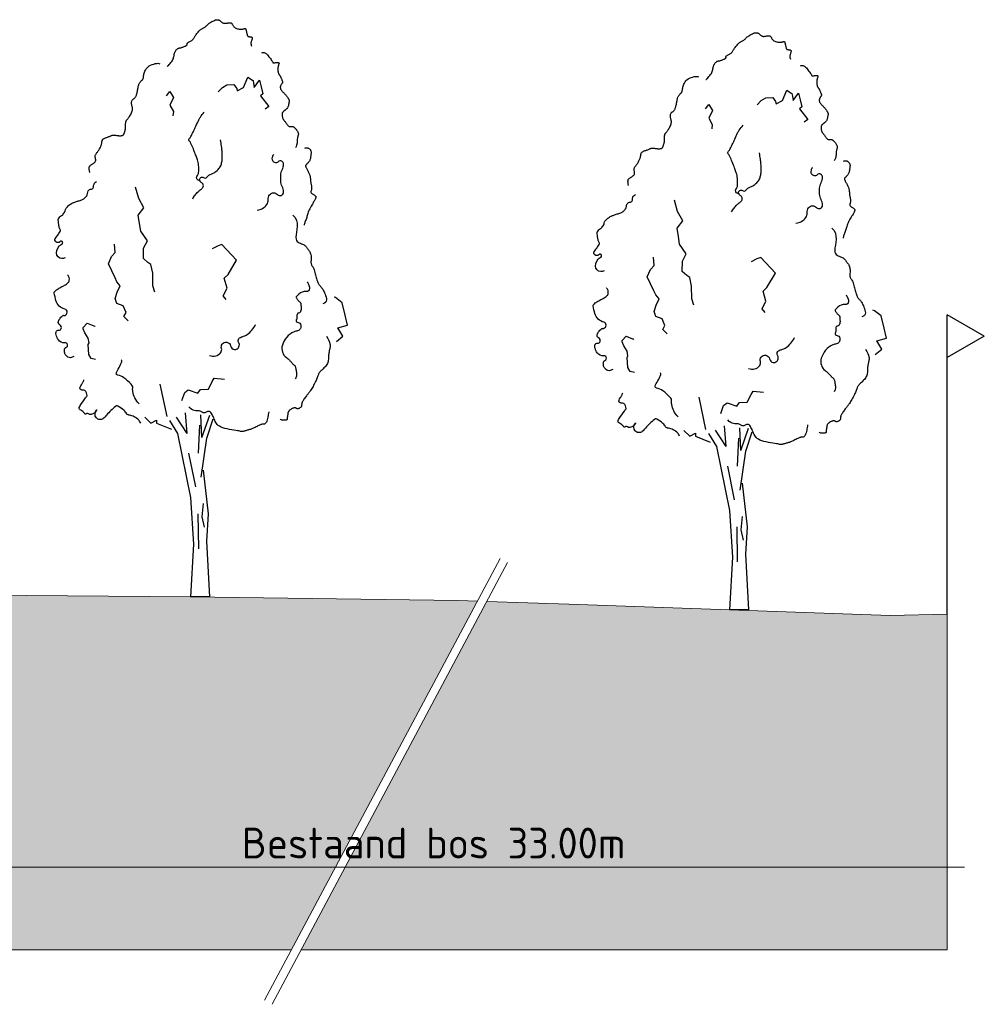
# Model space of a CAD drawing. Header units: metres. Extents: x 161377 to 162521, y 378914 to 379231.
# Tile 27 of 77: x 161664 to 161675, y 379203 to 379215. Entities that reach past the tile are written whole.
import ezdxf

# ---------------------------------------------------------------- set-up
doc = ezdxf.new("R2010")
doc.units = ezdxf.units.M
doc.linetypes.add('HIDDEN', pattern=[9.525, 6.35, -3.175])
for name, color, linetype, lineweight in [('B-WE-GR-MAAIVELD-GD', 253, 'Continuous', 18), ('N-WE-OG-TOPOGRAFIE-SD', 7, 'Continuous', 25), ('X-XX-AL-HULPLIJN-G', 7, 'Continuous', 18), ('X-XX-AL-M', 7, 'Continuous', 18)]:
    doc.layers.add(name, color=color, linetype=linetype, lineweight=lineweight)
doc.layers.add('N-WE-GW-GROND-A', color=7, linetype='Continuous', lineweight=35, true_color=0xffdf7f)
doc.styles.add('RH-NLCS-A', font='NLCS-ISO.ttf')
doc.dimstyles.new('RH-NLCS-IT-A$0', dxfattribs={"dimscale": 0, "dimtxt": 2.5, "dimasz": 2.5, "dimexe": 1, "dimexo": 5, "dimgap": 0.5, "dimtad": 1, "dimzin": 1, "dimdsep": 46, "dimtxsty": 'RH-NLCS-A', "dimcen": 2.5, "dimdle": 1, "dimclrd": 256, "dimclre": 8, "dimclrt": 256, "dimadec": 0, "dimazin": 0, "dimtfac": 1, "dimtmove": 0, "dimatfit": 3, "dimfxl": 1, "dimfxlon": 1, "dimlwd": -1, "dimlwe": 13, "dimarcsym": 1})

# ---------------------------------------------------------------- blocks, each defined once
blk = doc.blocks.new('SOG-TOPOGRAFIE_ERFGRENS_LINKS-D')
for p, q in [((-0.433, 3.25), (0, 3.5)), ((0, 3), (0, 3.5)), ((-0.433, 3.25), (0, 3)), ((0, 0), (0, 3))]:
    blk.add_line(p, q)
blk = doc.blocks.new('BoomB')
at = {"color": 252, "true_color": 0x848484}
for p, q in [((-0.078, 3.821), (-0.325, 4.198)), ((-0.078, 3.821), (-0.118, 4.301)), ((0.263, 3.725), (0.24, 4.255)), ((0.263, 3.725), (0.447, 4.244)), ((0.381, 3.711), (0.528, 4.163)), ((-0.048, 3.356), (0.113, 2.572)), ((0.297, 2.179), (0.263, 1.868)), ((0.171, 1.937), (0.182, 1.119)), ((0.263, 1.868), (0.321, 1.626)), ((0.445, 0), (0, 0))]:
    blk.add_line(p, q, dxfattribs=at)
for points in [[(-0.55, 12.392), (-0.544, 12.397), (-0.533, 12.407), (-0.517, 12.422), (-0.499, 12.441), (-0.479, 12.463), (-0.459, 12.486), (-0.44, 12.511), (-0.423, 12.536), (-0.411, 12.56), (-0.402, 12.583), (-0.395, 12.606), (-0.39, 12.627), (-0.386, 12.648), (-0.383, 12.668), (-0.38, 12.687), (-0.375, 12.706), (-0.369, 12.723), (-0.362, 12.74), (-0.353, 12.755), (-0.344, 12.769), (-0.334, 12.782), (-0.324, 12.793), (-0.314, 12.803), (-0.304, 12.81), (-0.294, 12.816), (-0.285, 12.821), (-0.276, 12.824), (-0.267, 12.826), (-0.257, 12.828), (-0.247, 12.83), (-0.235, 12.832), (-0.223, 12.835), (-0.209, 12.839), (-0.194, 12.844), (-0.179, 12.85), (-0.163, 12.856), (-0.148, 12.862), (-0.133, 12.868), (-0.12, 12.874), (-0.109, 12.879), (-0.1, 12.884), (-0.093, 12.889), (-0.088, 12.893), (-0.084, 12.896), (-0.082, 12.9), (-0.081, 12.903), (-0.08, 12.907), (-0.081, 12.911), (-0.082, 12.915), (-0.082, 12.92), (-0.083, 12.924), (-0.083, 12.93), (-0.082, 12.935), (-0.079, 12.941), (-0.074, 12.946), (-0.067, 12.952), (-0.057, 12.958), (-0.045, 12.965), (-0.032, 12.971), (-0.018, 12.979), (-0.003, 12.986), (0.012, 12.995), (0.027, 13.004), (0.04, 13.014), (0.052, 13.025), (0.063, 13.037), (0.072, 13.05), (0.081, 13.063), (0.09, 13.078), (0.1, 13.094), (0.11, 13.11), (0.121, 13.128), (0.134, 13.146), (0.148, 13.164), (0.162, 13.183), (0.177, 13.201), (0.193, 13.218), (0.208, 13.234), (0.223, 13.249), (0.238, 13.261), (0.252, 13.27), (0.265, 13.278), (0.277, 13.284), (0.289, 13.29), (0.301, 13.295), (0.312, 13.3), (0.323, 13.306), (0.335, 13.314), (0.347, 13.323), (0.359, 13.334), (0.372, 13.347), (0.386, 13.361), (0.401, 13.375), (0.417, 13.389), (0.435, 13.404), (0.454, 13.418), (0.474, 13.432), (0.496, 13.444), (0.519, 13.456), (0.542, 13.466), (0.564, 13.475), (0.586, 13.482), (0.606, 13.486), (0.624, 13.488), (0.64, 13.488), (0.654, 13.486), (0.665, 13.481), (0.676, 13.476), (0.685, 13.469), (0.694, 13.461), (0.702, 13.453), (0.711, 13.445), (0.719, 13.438), (0.728, 13.431), (0.738, 13.424), (0.747, 13.419), (0.758, 13.414), (0.768, 13.41), (0.779, 13.406), (0.79, 13.404), (0.802, 13.404), (0.813, 13.404), (0.825, 13.405), (0.837, 13.406), (0.849, 13.408), (0.862, 13.41), (0.873, 13.413), (0.885, 13.415), (0.897, 13.417), (0.908, 13.419), (0.918, 13.419), (0.928, 13.419), (0.938, 13.418), (0.947, 13.415), (0.955, 13.41), (0.962, 13.404), (0.968, 13.395), (0.974, 13.385), (0.98, 13.373), (0.986, 13.361), (0.993, 13.348), (1.002, 13.335), (1.012, 13.323), (1.025, 13.311), (1.04, 13.301), (1.057, 13.292), (1.076, 13.285), (1.096, 13.279), (1.117, 13.274), (1.138, 13.27), (1.158, 13.268), (1.176, 13.267), (1.194, 13.267), (1.209, 13.269), (1.223, 13.271), (1.236, 13.273), (1.247, 13.276), (1.256, 13.278), (1.264, 13.281), (1.271, 13.282), (1.276, 13.283), (1.28, 13.283), (1.284, 13.281), (1.287, 13.278), (1.289, 13.274), (1.291, 13.268), (1.293, 13.261), (1.296, 13.252), (1.299, 13.241), (1.302, 13.229), (1.305, 13.216), (1.309, 13.202), (1.312, 13.188), (1.316, 13.174), (1.319, 13.161), (1.322, 13.149), (1.325, 13.138), (1.327, 13.128), (1.329, 13.12), (1.332, 13.113), (1.335, 13.108), (1.34, 13.103), (1.345, 13.099), (1.352, 13.096), (1.36, 13.094), (1.37, 13.093), (1.38, 13.092), (1.391, 13.091), (1.402, 13.089), (1.412, 13.088), (1.421, 13.085), (1.428, 13.082), (1.434, 13.077), (1.438, 13.071), (1.44, 13.065), (1.441, 13.056), (1.44, 13.047), (1.438, 13.037), (1.435, 13.025), (1.43, 13.012), (1.425, 12.998), (1.42, 12.983), (1.416, 12.967), (1.413, 12.95), (1.412, 12.932), (1.414, 12.912), (1.419, 12.891), (1.429, 12.869)], [(1.665, 12.717), (1.679, 12.722), (1.693, 12.725), (1.707, 12.725), (1.721, 12.723), (1.736, 12.718), (1.75, 12.709), (1.766, 12.698), (1.782, 12.683), (1.799, 12.665), (1.817, 12.645), (1.834, 12.623), (1.852, 12.601), (1.868, 12.579), (1.883, 12.557), (1.896, 12.538), (1.907, 12.521), (1.916, 12.508), (1.921, 12.498), (1.925, 12.49), (1.927, 12.485), (1.928, 12.482), (1.927, 12.48), (1.927, 12.479), (1.926, 12.478), (1.925, 12.478), (1.925, 12.478), (1.925, 12.478), (1.927, 12.478), (1.93, 12.479), (1.934, 12.479), (1.941, 12.48), (1.95, 12.481), (1.961, 12.483), (1.974, 12.484), (1.988, 12.486), (2.002, 12.488), (2.017, 12.489), (2.03, 12.489), (2.042, 12.489), (2.053, 12.488), (2.06, 12.486), (2.065, 12.483), (2.068, 12.479), (2.069, 12.474), (2.069, 12.468), (2.068, 12.462), (2.065, 12.454), (2.063, 12.446), (2.06, 12.437), (2.057, 12.428), (2.054, 12.418), (2.052, 12.407), (2.049, 12.396), (2.047, 12.384), (2.045, 12.371), (2.044, 12.358), (2.043, 12.344), (2.043, 12.331), (2.043, 12.317), (2.044, 12.303), (2.045, 12.289), (2.046, 12.276), (2.049, 12.264), (2.051, 12.253), (2.054, 12.242), (2.058, 12.233), (2.061, 12.225), (2.065, 12.218), (2.069, 12.211), (2.073, 12.205), (2.076, 12.2), (2.08, 12.195), (2.083, 12.191), (2.086, 12.187), (2.089, 12.183), (2.092, 12.179), (2.096, 12.174), (2.099, 12.168), (2.103, 12.161), (2.107, 12.152), (2.112, 12.141), (2.117, 12.13), (2.122, 12.117), (2.127, 12.104), (2.132, 12.091), (2.137, 12.078), (2.142, 12.067), (2.145, 12.057), (2.148, 12.048), (2.151, 12.041), (2.152, 12.036), (2.152, 12.031), (2.152, 12.026), (2.15, 12.02), (2.147, 12.015), (2.143, 12.008), (2.138, 11.999), (2.131, 11.99), (2.125, 11.979), (2.118, 11.967), (2.112, 11.955), (2.106, 11.942), (2.102, 11.93), (2.099, 11.917), (2.098, 11.905), (2.1, 11.893), (2.102, 11.881), (2.107, 11.869), (2.112, 11.858), (2.119, 11.847), (2.126, 11.837), (2.134, 11.827), (2.143, 11.817), (2.152, 11.807), (2.162, 11.797), (2.171, 11.787), (2.181, 11.778), (2.191, 11.768), (2.201, 11.758), (2.21, 11.748), (2.219, 11.738), (2.228, 11.727), (2.237, 11.717), (2.245, 11.706), (2.253, 11.696), (2.26, 11.685), (2.267, 11.675), (2.274, 11.666), (2.28, 11.657), (2.285, 11.648), (2.29, 11.639), (2.295, 11.631), (2.298, 11.623), (2.301, 11.615), (2.304, 11.608), (2.305, 11.601), (2.306, 11.594), (2.306, 11.587), (2.306, 11.579), (2.305, 11.572), (2.303, 11.564), (2.302, 11.555), (2.3, 11.546), (2.298, 11.536), (2.296, 11.525), (2.294, 11.514), (2.292, 11.501), (2.29, 11.489), (2.287, 11.477), (2.283, 11.465), (2.279, 11.453), (2.275, 11.442), (2.269, 11.432), (2.263, 11.424), (2.256, 11.416), (2.249, 11.408), (2.242, 11.402), (2.235, 11.396), (2.229, 11.391), (2.223, 11.386), (2.217, 11.381), (2.212, 11.377), (2.208, 11.373), (2.203, 11.37), (2.199, 11.366), (2.195, 11.362), (2.19, 11.359), (2.186, 11.355), (2.18, 11.351), (2.175, 11.347), (2.169, 11.342), (2.163, 11.337), (2.158, 11.33), (2.153, 11.323), (2.149, 11.314), (2.146, 11.303), (2.144, 11.291), (2.143, 11.277), (2.143, 11.263), (2.144, 11.248), (2.146, 11.233), (2.148, 11.219), (2.151, 11.206), (2.154, 11.194), (2.158, 11.183), (2.162, 11.174), (2.166, 11.166), (2.171, 11.158), (2.177, 11.15), (2.184, 11.141), (2.191, 11.131), (2.2, 11.12), (2.209, 11.107), (2.219, 11.092), (2.23, 11.076), (2.241, 11.06), (2.253, 11.045), (2.264, 11.031), (2.275, 11.018), (2.286, 11.008), (2.296, 11), (2.305, 10.995), (2.314, 10.992), (2.323, 10.99), (2.332, 10.99), (2.34, 10.991), (2.348, 10.992), (2.357, 10.993), (2.365, 10.993), (2.374, 10.993), (2.383, 10.992), (2.392, 10.989), (2.401, 10.986), (2.411, 10.981), (2.422, 10.974), (2.433, 10.965), (2.444, 10.954), (2.455, 10.941), (2.467, 10.927), (2.478, 10.912), (2.488, 10.897), (2.498, 10.883), (2.506, 10.869), (2.512, 10.856), (2.517, 10.844), (2.52, 10.834), (2.522, 10.825), (2.522, 10.816), (2.521, 10.808), (2.52, 10.801), (2.517, 10.792), (2.515, 10.784), (2.512, 10.775), (2.509, 10.764), (2.506, 10.753), (2.503, 10.741), (2.501, 10.728), (2.498, 10.715), (2.497, 10.7), (2.496, 10.684), (2.495, 10.667), (2.495, 10.648), (2.494, 10.628), (2.491, 10.606), (2.486, 10.581), (2.478, 10.555), (2.467, 10.525), (2.451, 10.492)], [(-2.358, 9.917), (-2.367, 9.96), (-2.372, 9.995), (-2.374, 10.021), (-2.372, 10.041), (-2.367, 10.057), (-2.36, 10.068), (-2.35, 10.077), (-2.339, 10.086), (-2.326, 10.094), (-2.313, 10.103), (-2.299, 10.113), (-2.284, 10.122), (-2.27, 10.132), (-2.257, 10.141), (-2.246, 10.151), (-2.236, 10.161), (-2.229, 10.17), (-2.224, 10.18), (-2.22, 10.189), (-2.219, 10.199), (-2.218, 10.208), (-2.219, 10.218), (-2.22, 10.227), (-2.222, 10.237), (-2.225, 10.247), (-2.227, 10.258), (-2.229, 10.268), (-2.231, 10.279), (-2.231, 10.291), (-2.23, 10.302), (-2.228, 10.314), (-2.224, 10.327), (-2.218, 10.34), (-2.21, 10.353), (-2.201, 10.367), (-2.191, 10.381), (-2.18, 10.396), (-2.168, 10.411), (-2.157, 10.426), (-2.146, 10.442), (-2.135, 10.458), (-2.126, 10.474), (-2.117, 10.491), (-2.109, 10.507), (-2.102, 10.523), (-2.095, 10.538), (-2.09, 10.553), (-2.085, 10.566), (-2.082, 10.578), (-2.079, 10.59), (-2.077, 10.6), (-2.076, 10.61), (-2.075, 10.619), (-2.074, 10.627), (-2.073, 10.636), (-2.072, 10.644), (-2.07, 10.652), (-2.069, 10.661), (-2.066, 10.669), (-2.062, 10.677), (-2.057, 10.685), (-2.051, 10.693), (-2.043, 10.7), (-2.033, 10.707), (-2.021, 10.714), (-2.007, 10.72), (-1.992, 10.726), (-1.976, 10.732), (-1.959, 10.738), (-1.942, 10.743), (-1.926, 10.749), (-1.91, 10.755), (-1.895, 10.761), (-1.882, 10.767), (-1.868, 10.773), (-1.856, 10.779), (-1.843, 10.784), (-1.831, 10.788), (-1.818, 10.791), (-1.806, 10.793), (-1.792, 10.793), (-1.778, 10.792), (-1.764, 10.791), (-1.75, 10.788), (-1.735, 10.786), (-1.72, 10.783), (-1.704, 10.781), (-1.689, 10.779), (-1.674, 10.778), (-1.658, 10.777), (-1.643, 10.777), (-1.629, 10.778), (-1.616, 10.78), (-1.604, 10.783), (-1.593, 10.786), (-1.583, 10.79), (-1.575, 10.795), (-1.569, 10.8), (-1.564, 10.806), (-1.56, 10.813), (-1.557, 10.821), (-1.554, 10.829), (-1.551, 10.838), (-1.548, 10.848), (-1.544, 10.858), (-1.54, 10.869), (-1.536, 10.88), (-1.533, 10.893), (-1.529, 10.905), (-1.526, 10.919), (-1.523, 10.933), (-1.521, 10.947), (-1.519, 10.962), (-1.518, 10.977), (-1.518, 10.992), (-1.518, 11.007), (-1.518, 11.022), (-1.518, 11.037), (-1.518, 11.051), (-1.518, 11.064), (-1.517, 11.076), (-1.516, 11.087), (-1.514, 11.097), (-1.511, 11.106), (-1.508, 11.115), (-1.505, 11.123), (-1.501, 11.13), (-1.497, 11.137), (-1.492, 11.144), (-1.487, 11.15), (-1.481, 11.157), (-1.475, 11.165), (-1.467, 11.174), (-1.459, 11.184), (-1.45, 11.196), (-1.44, 11.21), (-1.428, 11.227), (-1.416, 11.246), (-1.404, 11.267), (-1.392, 11.288), (-1.381, 11.311), (-1.372, 11.333), (-1.364, 11.356), (-1.36, 11.377), (-1.357, 11.398), (-1.358, 11.417), (-1.36, 11.436), (-1.364, 11.453), (-1.368, 11.47), (-1.373, 11.486), (-1.377, 11.502), (-1.38, 11.517), (-1.382, 11.531), (-1.383, 11.546), (-1.382, 11.559), (-1.38, 11.572), (-1.376, 11.584), (-1.372, 11.595), (-1.366, 11.606), (-1.36, 11.615), (-1.353, 11.622), (-1.345, 11.629), (-1.337, 11.636), (-1.328, 11.642), (-1.319, 11.648), (-1.311, 11.655), (-1.302, 11.663), (-1.294, 11.672), (-1.286, 11.683), (-1.279, 11.695), (-1.273, 11.709), (-1.267, 11.725), (-1.261, 11.741), (-1.256, 11.759), (-1.251, 11.778), (-1.246, 11.798), (-1.242, 11.819), (-1.238, 11.84), (-1.234, 11.862), (-1.23, 11.884), (-1.226, 11.906), (-1.222, 11.926), (-1.217, 11.946), (-1.212, 11.964), (-1.206, 11.98), (-1.199, 11.995), (-1.192, 12.008), (-1.185, 12.02), (-1.177, 12.031), (-1.17, 12.04), (-1.162, 12.049), (-1.154, 12.057), (-1.147, 12.064), (-1.14, 12.071), (-1.133, 12.077), (-1.127, 12.084), (-1.121, 12.09), (-1.116, 12.097), (-1.112, 12.104), (-1.109, 12.111), (-1.106, 12.119), (-1.104, 12.129), (-1.103, 12.139), (-1.102, 12.151), (-1.1, 12.164), (-1.098, 12.18), (-1.094, 12.197), (-1.09, 12.217), (-1.084, 12.239), (-1.076, 12.263), (-1.066, 12.288), (-1.054, 12.313), (-1.038, 12.339), (-1.018, 12.363), (-0.995, 12.387), (-0.967, 12.408), (-0.934, 12.426), (-0.899, 12.441), (-0.862, 12.453), (-0.826, 12.462), (-0.792, 12.468), (-0.762, 12.469), (-0.738, 12.467), (-0.721, 12.46)], [(2.669, 10.49), (2.686, 10.492), (2.701, 10.494), (2.713, 10.495), (2.723, 10.496), (2.731, 10.495), (2.739, 10.494), (2.746, 10.492), (2.753, 10.488), (2.761, 10.484), (2.77, 10.478), (2.778, 10.471), (2.787, 10.463), (2.795, 10.454), (2.802, 10.445), (2.808, 10.435), (2.813, 10.424), (2.816, 10.413), (2.818, 10.401), (2.819, 10.389), (2.819, 10.377), (2.818, 10.363), (2.816, 10.349), (2.814, 10.334), (2.812, 10.318), (2.81, 10.301), (2.808, 10.284), (2.805, 10.266), (2.802, 10.248), (2.798, 10.231), (2.793, 10.214), (2.786, 10.198), (2.779, 10.182), (2.77, 10.169), (2.759, 10.156), (2.748, 10.145), (2.737, 10.134), (2.726, 10.124), (2.716, 10.115), (2.707, 10.107), (2.7, 10.098), (2.694, 10.09), (2.691, 10.082), (2.69, 10.073), (2.691, 10.064), (2.693, 10.054), (2.697, 10.044), (2.702, 10.032), (2.708, 10.019), (2.716, 10.004), (2.725, 9.989), (2.734, 9.972), (2.743, 9.955), (2.752, 9.938), (2.761, 9.921), (2.77, 9.904), (2.777, 9.888), (2.783, 9.873), (2.788, 9.859), (2.792, 9.845), (2.795, 9.832), (2.798, 9.819), (2.8, 9.806), (2.801, 9.793), (2.803, 9.78), (2.804, 9.766), (2.805, 9.751), (2.806, 9.736), (2.808, 9.721), (2.809, 9.705), (2.811, 9.689), (2.813, 9.674), (2.816, 9.658), (2.819, 9.642), (2.822, 9.626), (2.825, 9.611), (2.827, 9.596), (2.83, 9.581), (2.831, 9.566), (2.831, 9.552), (2.83, 9.538), (2.828, 9.525), (2.825, 9.512), (2.821, 9.5), (2.818, 9.488), (2.815, 9.476), (2.814, 9.465), (2.816, 9.455), (2.82, 9.445), (2.827, 9.435), (2.837, 9.426), (2.849, 9.417), (2.862, 9.408), (2.875, 9.4), (2.888, 9.393), (2.9, 9.386), (2.91, 9.379), (2.918, 9.373), (2.924, 9.367), (2.928, 9.361), (2.93, 9.356), (2.931, 9.351), (2.931, 9.345), (2.93, 9.34), (2.929, 9.334), (2.928, 9.328), (2.926, 9.321), (2.924, 9.313), (2.92, 9.304), (2.916, 9.293), (2.91, 9.28), (2.902, 9.265), (2.892, 9.248), (2.879, 9.228), (2.865, 9.206), (2.85, 9.181), (2.834, 9.156), (2.818, 9.128), (2.802, 9.1), (2.787, 9.072), (2.774, 9.044), (2.762, 9.016), (2.752, 8.989), (2.744, 8.962), (2.736, 8.936), (2.729, 8.911), (2.723, 8.886), (2.716, 8.862), (2.708, 8.839), (2.7, 8.818), (2.692, 8.797), (2.683, 8.777), (2.675, 8.757), (2.669, 8.738), (2.664, 8.72), (2.661, 8.701), (2.661, 8.683)], [(2.395, 8.917), (2.446, 8.862), (2.477, 8.799), (2.491, 8.731), (2.493, 8.66), (2.487, 8.589), (2.477, 8.521), (2.468, 8.459), (2.463, 8.405), (2.467, 8.363), (2.479, 8.33), (2.496, 8.305), (2.518, 8.286), (2.543, 8.273), (2.569, 8.263), (2.595, 8.254), (2.618, 8.246), (2.639, 8.236), (2.657, 8.225), (2.672, 8.213), (2.686, 8.2), (2.698, 8.186), (2.71, 8.171), (2.721, 8.156), (2.732, 8.141), (2.744, 8.126), (2.756, 8.111), (2.769, 8.095), (2.781, 8.078), (2.792, 8.06), (2.801, 8.041), (2.809, 8.02), (2.815, 7.997), (2.818, 7.972), (2.82, 7.945), (2.82, 7.918), (2.819, 7.89), (2.817, 7.864), (2.816, 7.838), (2.816, 7.815), (2.817, 7.795), (2.82, 7.779), (2.825, 7.765), (2.831, 7.753), (2.838, 7.741), (2.847, 7.73), (2.855, 7.717), (2.865, 7.703), (2.874, 7.685), (2.883, 7.664), (2.892, 7.639), (2.901, 7.611), (2.909, 7.582), (2.917, 7.552), (2.925, 7.522), (2.933, 7.492), (2.941, 7.464), (2.948, 7.437), (2.955, 7.412), (2.962, 7.39), (2.969, 7.369), (2.976, 7.35), (2.983, 7.333), (2.99, 7.318), (2.997, 7.305), (3.005, 7.293), (3.012, 7.283), (3.021, 7.273), (3.029, 7.265), (3.037, 7.256), (3.046, 7.247), (3.055, 7.238), (3.064, 7.227), (3.073, 7.216), (3.082, 7.202), (3.091, 7.187), (3.101, 7.17), (3.111, 7.15), (3.122, 7.127), (3.133, 7.102), (3.146, 7.073), (3.158, 7.041), (3.169, 7.007), (3.177, 6.972), (3.18, 6.939), (3.175, 6.909), (3.16, 6.883), (3.134, 6.863), (3.094, 6.851)], [(3.18, 6.092), (3.213, 6.037), (3.236, 5.99), (3.252, 5.95), (3.261, 5.916), (3.265, 5.886), (3.265, 5.861), (3.262, 5.838), (3.258, 5.817), (3.254, 5.796), (3.25, 5.776), (3.245, 5.756), (3.241, 5.736), (3.238, 5.715), (3.235, 5.694), (3.232, 5.673), (3.23, 5.65), (3.229, 5.627), (3.228, 5.603), (3.227, 5.578), (3.225, 5.552), (3.222, 5.527), (3.217, 5.502), (3.21, 5.477), (3.2, 5.453), (3.188, 5.43), (3.173, 5.408), (3.156, 5.387), (3.138, 5.367), (3.119, 5.349), (3.101, 5.332), (3.084, 5.316), (3.068, 5.301), (3.054, 5.288), (3.042, 5.276), (3.032, 5.265), (3.023, 5.254), (3.015, 5.243), (3.008, 5.232), (3.002, 5.22), (2.995, 5.208), (2.989, 5.194), (2.983, 5.178), (2.977, 5.162), (2.97, 5.144), (2.963, 5.124), (2.954, 5.103), (2.945, 5.08), (2.934, 5.055), (2.922, 5.029), (2.908, 5.001), (2.894, 4.973), (2.879, 4.945), (2.864, 4.918), (2.849, 4.891), (2.834, 4.866), (2.82, 4.844), (2.807, 4.823), (2.795, 4.806), (2.782, 4.79), (2.771, 4.775), (2.759, 4.76), (2.747, 4.746), (2.735, 4.73), (2.722, 4.714), (2.708, 4.696), (2.694, 4.677), (2.68, 4.657), (2.666, 4.637), (2.653, 4.617), (2.641, 4.598), (2.63, 4.581), (2.621, 4.565), (2.614, 4.551), (2.608, 4.54), (2.605, 4.53), (2.602, 4.521), (2.6, 4.513), (2.599, 4.506), (2.599, 4.499), (2.599, 4.492), (2.598, 4.484), (2.598, 4.476), (2.596, 4.468), (2.595, 4.46), (2.592, 4.452), (2.588, 4.444), (2.583, 4.436), (2.576, 4.428), (2.568, 4.421), (2.558, 4.414), (2.548, 4.409), (2.537, 4.404), (2.525, 4.4), (2.514, 4.397), (2.503, 4.396), (2.493, 4.396), (2.484, 4.399), (2.476, 4.402), (2.469, 4.406), (2.461, 4.41), (2.453, 4.414), (2.444, 4.416), (2.433, 4.417), (2.421, 4.416), (2.408, 4.413), (2.392, 4.407), (2.376, 4.399), (2.36, 4.39), (2.343, 4.38), (2.328, 4.37), (2.315, 4.359), (2.303, 4.348), (2.294, 4.337), (2.288, 4.327), (2.283, 4.318), (2.28, 4.308), (2.278, 4.299), (2.277, 4.29), (2.276, 4.28), (2.275, 4.27), (2.274, 4.26), (2.272, 4.25), (2.27, 4.239), (2.268, 4.228), (2.266, 4.217), (2.264, 4.207), (2.263, 4.196), (2.262, 4.186), (2.262, 4.176), (2.263, 4.167), (2.262, 4.158), (2.261, 4.151), (2.258, 4.144), (2.253, 4.138), (2.245, 4.133), (2.233, 4.129), (2.218, 4.127), (2.199, 4.127), (2.179, 4.127), (2.158, 4.129), (2.138, 4.132), (2.12, 4.137), (2.105, 4.142), (2.094, 4.149)], [(1.828, 4.321), (1.827, 4.311), (1.824, 4.291), (1.819, 4.265), (1.813, 4.234), (1.806, 4.201), (1.799, 4.167), (1.79, 4.135), (1.782, 4.108), (1.773, 4.085), (1.764, 4.068), (1.755, 4.056), (1.745, 4.048), (1.736, 4.042), (1.727, 4.039), (1.718, 4.038), (1.709, 4.037), (1.7, 4.037), (1.691, 4.036), (1.681, 4.035), (1.671, 4.033), (1.659, 4.03), (1.647, 4.027), (1.632, 4.021), (1.615, 4.014), (1.596, 4.006), (1.576, 3.995), (1.554, 3.984), (1.531, 3.973), (1.509, 3.961), (1.487, 3.95), (1.466, 3.94), (1.448, 3.931), (1.431, 3.924), (1.416, 3.918), (1.403, 3.913), (1.391, 3.91), (1.379, 3.907), (1.366, 3.904), (1.354, 3.901), (1.34, 3.897), (1.325, 3.893), (1.308, 3.888), (1.291, 3.883), (1.274, 3.878), (1.258, 3.873), (1.243, 3.869), (1.229, 3.865), (1.217, 3.863), (1.208, 3.861), (1.2, 3.861), (1.192, 3.862), (1.182, 3.864), (1.17, 3.867), (1.152, 3.871), (1.129, 3.876), (1.098, 3.882), (1.059, 3.888), (1.014, 3.895), (0.963, 3.904), (0.91, 3.913), (0.857, 3.925), (0.805, 3.937), (0.756, 3.951), (0.713, 3.968), (0.677, 3.986), (0.648, 4.006), (0.625, 4.027), (0.606, 4.051), (0.59, 4.075), (0.577, 4.101), (0.565, 4.128), (0.554, 4.156), (0.542, 4.184), (0.53, 4.213), (0.517, 4.24), (0.503, 4.265), (0.489, 4.288), (0.475, 4.307), (0.46, 4.322), (0.444, 4.331), (0.428, 4.335), (0.413, 4.334), (0.397, 4.329), (0.381, 4.322), (0.365, 4.314), (0.35, 4.306), (0.336, 4.3), (0.322, 4.297), (0.309, 4.298), (0.297, 4.303), (0.285, 4.31), (0.272, 4.318), (0.258, 4.327), (0.242, 4.335), (0.224, 4.342), (0.204, 4.346), (0.18, 4.347), (0.154, 4.347), (0.126, 4.348), (0.095, 4.352), (0.063, 4.362), (0.029, 4.378), (-0.005, 4.405), (-0.04, 4.444)]]:
    blk.add_lwpolyline(points, dxfattribs=at)
at = {"color": 252, "true_color": 0x848484, "flags": 128}
for points in [[(0.644, 11.801), (0.745, 11.904), (0.848, 11.968), (1.016, 11.977), (1.079, 11.881), (1.089, 11.824), (1.242, 11.904), (1.339, 12.145), (1.446, 12.073), (1.462, 12.067), (1.476, 12.007), (1.489, 11.903), (1.616, 12.073), (1.652, 11.917), (1.694, 11.753), (1.635, 11.711), (1.832, 11.457), (1.748, 11.397)], [(-0.563, 11.712), (-0.483, 11.813), (-0.399, 11.674), (-0.485, 11.495), (-0.402, 11.346), (-0.416, 11.243)], [(-0.835, 7.119), (-0.882, 7.265), (-0.886, 7.568), (-0.928, 7.764), (-0.997, 7.815), (-1.103, 7.909), (-1.102, 8.15), (-1.009, 8.323), (-1.166, 8.548), (-1.194, 8.729), (-1.223, 8.92), (-1.094, 9.095), (-1.213, 9.313), (-1.289, 9.573)], [(-1.461, 6.451), (-1.557, 6.549), (-1.509, 6.648), (-1.573, 6.798), (-1.726, 6.854), (-1.76, 6.973), (-1.715, 7.123), (-1.647, 7.265), (-1.723, 7.362), (-1.766, 7.453), (-1.922, 7.781), (-1.85, 7.955), (-1.76, 8.048), (-1.779, 8.243)], [(0.835, 6.952), (0.766, 7.032), (0.853, 7.215), (0.789, 7.451), (0.876, 7.531), (1.075, 7.865), (0.73, 8.238), (0.643, 8.206), (0.509, 8.135)], [(3.411, 5.971), (3.562, 6.095), (3.443, 6.285), (3.669, 6.353), (3.616, 6.585), (3.546, 6.869), (3.393, 6.992), (3.356, 7.002)], [(-2.221, 5.549), (-2.326, 5.57), (-2.376, 5.66), (-2.396, 5.894), (-2.374, 5.937), (-2.391, 6.047), (-2.473, 6.17), (-2.511, 6.262), (-2.509, 6.292), (-2.417, 6.396), (-2.265, 6.334), (-2.249, 6.332), (-2.235, 6.319)], [(-0.203, 4.589), (-0.136, 4.773), (-0.057, 4.835), (0.169, 4.763), (0.233, 4.843), (0.417, 4.85), (0.509, 5.032), (0.556, 5.111), (0.793, 5.087)], [(-0.549, 4.218), (-0.712, 4.969)], [(-1.067, 4.195), (-0.93, 4.058), (-0.793, 4.127), (-0.793, 4.058), (-0.449, 3.92)], [(-0.491, 4.121), (-0.303, 3.821), (-0.003, 2.319), (0.072, 1.229), (0, 0)], [(0.185, 3.361), (0.218, 4.013)], [(0.25, 2.798), (0.381, 3.711)], [(0.298, 2.957), (0.411, 1.943), (0.373, 1.304), (0.445, 0)]]:
    blk.add_lwpolyline(points, dxfattribs=at)
at = {"color": 252, "true_color": 0x848484}
for points in [[(0.235, 9.726, -0.158777), (0.165, 9.75, -0.233308), (0.141, 9.797, -0.182007), (0.161, 9.85, 0.155816), (0.187, 9.912, 0.045058), (0.187, 10.085, 0.058787), (0.16, 10.216, 0.004222), (0.129, 10.304, 0.006596), (0.109, 10.36, 0.009627), (0.05, 10.503, 0.01133), (-0.004, 10.623, 0.125022), (-0.034, 10.659, -0.287204), (-0.043, 10.679, -0.13455), (-0.031, 10.704, 0.057474), (0.005, 10.757, 0.001656), (0.058, 10.861, 0.0025), (0.093, 10.931, 0.011837), (0.127, 11.003, -0.006032), (0.191, 11.146, -0.046726), (0.229, 11.211, -0.023647), (0.321, 11.328)], [(0.05, 9.3, -0.032546), (0.11, 9.391, -0.03526), (0.176, 9.466, -0.036525), (0.228, 9.51, 0.039269), (0.275, 9.551, 0.524816), (0.249, 9.687, -0.70157), (0.257, 9.808, -0.246052), (0.318, 9.796, 0.330237), (0.365, 9.793, 0.082831), (0.398, 9.824, -0.081275), (0.431, 9.855, -0.066365), (0.495, 9.887, 0.059917), (0.566, 9.922, 0.076229), (0.665, 10.008, 0.097021), (0.714, 10.098, 0.037062), (0.737, 10.193, 0.045363), (0.743, 10.273, 0.006717), (0.742, 10.312, 0.002377), (0.736, 10.423, 0.020071), (0.725, 10.531, 0.014267), (0.7, 10.682)], [(1.555, 9.036, 0.101914), (1.686, 9.079, 0.107951), (1.783, 9.167, 0.172666), (1.816, 9.281, -0.173792), (1.849, 9.395, -0.48034), (2.033, 9.404, 0.699728), (2.175, 9.46, 0.110664), (2.142, 9.591, -0.110605), (2.109, 9.721, -0.006472), (2.108, 9.787, -0.006512), (2.109, 9.852, -0.111285), (2.142, 9.983, 0.11249), (2.175, 10.112, 0.670162), (2.05, 10.167, -0.598076), (1.914, 10.21, -0.107528), (1.916, 10.279, -0.106959), (1.946, 10.341)], [(-2.932, 7.92, -0.061597), (-2.973, 7.907, -0.068549), (-3.012, 7.905, -0.377768), (-3.134, 8.036, -0.275847), (-3.022, 8.237, -0.028717), (-3.01, 8.242, 0.055672), (-3.004, 8.246, 1.128102), (-3.055, 8.3, -0.467669), (-3.15, 8.3, -0.043926), (-3.173, 8.333, -0.178724), (-3.174, 8.342, -0.071298), (-3.165, 8.369, -0.036842), (-3.137, 8.415, -0.009471), (-3.106, 8.456, 0.010169), (-3.078, 8.494, 0.016396), (-3.049, 8.538, 0.058895), (-3.043, 8.551, 0.22909), (-3.047, 8.585, -0.102618), (-3.074, 8.654, -0.001984), (-3.081, 8.694, -0.00284), (-3.086, 8.722, -0.015692), (-3.092, 8.778, -0.026096), (-3.094, 8.812, -0.123566), (-3.088, 8.834, -0.050335), (-3.057, 8.879, -0.123683), (-3.015, 8.909, 0.160012), (-2.983, 8.935, 0.092044), (-2.976, 8.953, -0.133826), (-2.97, 8.965, -0.078666), (-2.964, 8.97, 0.049691), (-2.954, 8.977, 0.207036), (-2.934, 9.021, -0.156565), (-2.913, 9.081, -0.059527), (-2.844, 9.152, -0.066018), (-2.768, 9.199, -0.00394), (-2.735, 9.213, -0.004619), (-2.707, 9.225, -0.031042), (-2.627, 9.252, 0.02906), (-2.542, 9.28, 0.07887), (-2.486, 9.313, 0.0611), (-2.428, 9.374, 0.147905), (-2.41, 9.424, -0.120561), (-2.392, 9.486, -0.254022), (-2.318, 9.531, 0.34235), (-2.268, 9.575, 0.082724), (-2.267, 9.594, -0.071752), (-2.266, 9.616, -0.11979), (-2.244, 9.668, -0.113391), (-2.199, 9.707)], [(-2.73, 5.619, -0.13726), (-2.808, 5.588, -0.181103), (-2.871, 5.604, -0.101937), (-2.929, 5.665, -0.1217), (-2.95, 5.732, -0.031179), (-2.95, 5.764, -0.041415), (-2.947, 5.788, -0.247446), (-2.917, 5.824, 0.211909), (-2.88, 5.862, 0.57629), (-2.944, 5.94, -0.298213), (-3.091, 6.005, -0.072479), (-3.146, 6.125, -0.144881), (-3.146, 6.191, -0.371124), (-3.083, 6.232, 0.387334), (-3.023, 6.273, 0.34255), (-3.06, 6.356, -0.37139), (-3.092, 6.436, -0.006859), (-3.083, 6.46, -0.038546), (-3.081, 6.464, -0.020688), (-3.072, 6.479, -0.008761), (-3.05, 6.511, -0.042179), (-3.011, 6.554, -0.0657), (-2.981, 6.577, -0.183427), (-2.967, 6.579, 0.107566), (-2.944, 6.579, 0.792646), (-2.941, 6.723, -0.263682), (-3.147, 6.923, -0.032113), (-3.187, 7.102, -0.209176), (-3.18, 7.131, -0.06387), (-3.138, 7.172, -0.039172), (-3.057, 7.224, -0.009014), (-3.007, 7.25, 0.010983), (-2.966, 7.271, 0.028574), (-2.885, 7.322, 0.061489), (-2.852, 7.352, 0.098913), (-2.846, 7.362, 0.028984), (-2.836, 7.4, 0.13267), (-2.84, 7.464, 0.117747), (-2.878, 7.525)], [(2.727, 7.359, -0.041311), (2.751, 7.323, -0.042244), (2.768, 7.283, -0.038238), (2.781, 7.235, -0.058405), (2.783, 7.203, -0.414693), (2.707, 7.135, 0.202416), (2.534, 7.073, 0.021897), (2.473, 7.012, 0.213758), (2.47, 7.003, 0.105271), (2.475, 6.985, 0.031738), (2.51, 6.933, 0.080024), (2.56, 6.886, -0.184988), (2.577, 6.86, -0.029477), (2.579, 6.85, -0.009899), (2.582, 6.82, -0.022999), (2.585, 6.737, -0.042094), (2.58, 6.691, -0.067896), (2.575, 6.674, -0.039856), (2.559, 6.648, -0.245698), (2.526, 6.631, 0.290975), (2.498, 6.613, 0.072692), (2.487, 6.578, 0.050351), (2.485, 6.526, 0.014603), (2.486, 6.514, -0.02061), (2.486, 6.506, -0.157327), (2.482, 6.493, 0.089134), (2.472, 6.47, 0.467738), (2.515, 6.412, -0.358322), (2.578, 6.352, -0.038489), (2.581, 6.305, -0.085044), (2.577, 6.284, -0.064554), (2.566, 6.264, -0.037905), (2.541, 6.234, -0.17292), (2.505, 6.216, 0.077348), (2.42, 6.193, 0.21853), (2.147, 5.88, 0.311295), (2.241, 5.59, 0.013408), (2.271, 5.568, -0.0379), (2.282, 5.56, -0.010602), (2.339, 5.504, -0.026927), (2.36, 5.48, -0.023313), (2.369, 5.467, 0.018302), (2.381, 5.452, 0.109191), (2.408, 5.428, -0.114091), (2.435, 5.405, -0.07496), (2.444, 5.388, -0.022301), (2.463, 5.324, -0.043297), (2.477, 5.23, -0.053082), (2.475, 5.152, -0.073734), (2.469, 5.134, -0.032843), (2.449, 5.096)], [(0.446, 5.644, 0.171526), (0.588, 5.631, 0.171526), (0.707, 5.709, 0.239798), (0.724, 5.804, -0.227236), (0.739, 5.905, -0.666529), (0.937, 5.864, 0.726468), (1.131, 5.84, 0.263269), (1.123, 5.95, -0.359589), (1.131, 6.035, -0.135967), (1.21, 6.08, 0.095213), (1.327, 6.133, 0.060587), (1.436, 6.233, 0.057857), (1.522, 6.362)], [(-1.203, 4.507, -0.072887), (-1.303, 4.649, -0.080286), (-1.35, 4.8, -0.058621), (-1.353, 4.881, 0.116876), (-1.359, 4.922, 0.104083), (-1.391, 4.971, 0.026813), (-1.558, 5.119, 0.129639), (-1.703, 5.182, -0.416389), (-1.736, 5.228, -0.105912), (-1.712, 5.289, 0.043591), (-1.638, 5.426, 0.004224), (-1.607, 5.497, 0.029199), (-1.604, 5.508, 0.213879), (-1.605, 5.518, 0.069343), (-1.624, 5.541)], [(-1.166, 4.055, 0.036784), (-1.192, 4.108, 0.072313), (-1.21, 4.132, 0.068127), (-1.316, 4.208, 0.075473), (-1.426, 4.246, 0.033705), (-1.447, 4.249, -0.057462), (-1.46, 4.251, -0.197945), (-1.493, 4.278, 0.082036), (-1.555, 4.356, 0.052126), (-1.697, 4.459, 0.251473), (-1.736, 4.461, 0.059835), (-1.756, 4.447, 0.010142), (-1.863, 4.354, 0.038399), (-1.963, 4.248, -0.049754), (-2.042, 4.168, -0.415767), (-2.203, 4.183, -0.365967), (-2.201, 4.362, -0.002133), (-2.196, 4.368, -0.07961), (-2.195, 4.368, -0.7436), (-2.195, 4.367, -0.008654), (-2.208, 4.342, -0.121887), (-2.25, 4.296, -0.089292), (-2.327, 4.262, -0.250646), (-2.385, 4.277, 0.317592), (-2.434, 4.284, 0.160208), (-2.446, 4.271, -0.29699), (-2.455, 4.266, -0.277841), (-2.48, 4.283, 0.117864), (-2.523, 4.335, 0.060549), (-2.569, 4.361, -0.10853), (-2.593, 4.379, -0.137156), (-2.604, 4.401, -0.124668), (-2.602, 4.428, -0.068553), (-2.58, 4.473, -0.015893), (-2.457, 4.647, -0.012888), (-2.43, 4.68, 0.027707), (-2.418, 4.696, 0.193486), (-2.416, 4.708, 0.035542), (-2.431, 4.769, 0.359392), (-2.532, 4.832, -0.590523), (-2.583, 4.902, -0.035503), (-2.554, 4.953, 0.029287), (-2.519, 5.015, 0.006452), (-2.506, 5.042, 0.006358), (-2.493, 5.071)]]:
    blk.add_lwpolyline(points, format="xyb", dxfattribs=at)
blk = doc.blocks.new('*D178')
at = {"layer": 'Defpoints', "color": 0, "transparency": 16777216}
for p in [(161662.809, 379208.3), (161674.822, 379207.878), (161674.822, 379204.924)]:
    blk.add_point(p, dxfattribs=at)
at = {"layer": 'X-XX-AL-M', "color": 8, "linetype": 'HIDDEN', "lineweight": 13, "transparency": 16777216}
for p, q in [((161662.809, 379205.124), (161662.809, 379204.724)), ((161674.822, 379205.124), (161674.822, 379204.724))]:
    blk.add_line(p, q, dxfattribs=at)
at = {"layer": 'X-XX-AL-M', "transparency": 16777216}
blk.add_line((161662.609, 379204.924), (161675.022, 379204.924), dxfattribs=at)
at = {"layer": 'X-XX-AL-M', "transparency": 16777216, "insert": (161668.815, 379205.204), "char_height": 0.36, "attachment_point": 5, "style": 'RH-NLCS-A'}
blk.add_mtext('Bestaand bos 33.00m ', dxfattribs=at)
blk = doc.blocks.new('_None')

msp = doc.modelspace()

# ---------------------------------------------------------------- hatches: boundary and pattern name
at = {"layer": 'N-WE-GW-GROND-A', "transparency": 33554508}
h = msp.add_hatch(color=256, dxfattribs=at)
h.dxf.hatch_style = 1
h.paths.add_polyline_path([(161669.439, 379208.029), (161667.266, 379203.956), (161674.822, 379203.956), (161674.822, 379207.878), (161674.153, 379207.862), (161670.397, 379207.997)])
h.paths.add_polyline_path([(161667.153, 379203.956), (161669.328, 379208.032), (161669.103, 379208.04), (161665.973, 379208.082), (161664.054, 379208.099), (161662.809, 379208.075), (161661.13, 379206.956), (161660.63, 379206.956), (161659.014, 379208.033), (161649.651, 379209.906), (161644.651, 379209.906), (161638.045, 379208.254), (161636.849, 379208.216), (161634.999, 379208.157), (161633.756, 379208.177), (161630.575, 379208.309), (161629.549, 379208.3), (161629.549, 379203.956)])

# ---------------------------------------------------------------- linework, layer by layer
at = {"layer": 'B-WE-GR-MAAIVELD-GD', "flags": 128}
for points in [[(161629.549, 379208.3), (161630.575, 379208.309), (161633.756, 379208.177), (161634.999, 379208.157), (161636.849, 379208.216), (161638.805, 379208.279), (161639.424, 379208.346), (161643.805, 379208.651), (161643.849, 379208.654), (161643.855, 379208.654), (161648.274, 379208.352), (161648.905, 379208.317), (161652.698, 379208.148), (161653.954, 379208.117), (161657.123, 379208.111), (161659.004, 379208.033), (161661.548, 379208.051), (161664.054, 379208.099), (161665.973, 379208.082), (161669.103, 379208.04), (161669.328, 379208.032)], [(161669.439, 379208.029), (161670.397, 379207.997), (161674.153, 379207.862), (161674.822, 379207.878)]]:
    msp.add_lwpolyline(points, dxfattribs=at)
at = {"layer": 'X-XX-AL-HULPLIJN-G'}
for points in [[(161669.328, 379208.032), (161669.103, 379208.04), (161665.973, 379208.082), (161664.054, 379208.099), (161662.809, 379208.075), (161661.13, 379206.956), (161660.63, 379206.956), (161659.014, 379208.033), (161649.651, 379209.906), (161644.651, 379209.906), (161638.045, 379208.254), (161636.849, 379208.216), (161634.999, 379208.157), (161633.756, 379208.177), (161630.575, 379208.309), (161629.549, 379208.3), (161629.549, 379203.956), (161667.153, 379203.956)], [(161666.839, 379203.367), (161669.593, 379208.529)], [(161666.927, 379203.32), (161669.681, 379208.482)], [(161674.822, 379207.878), (161674.153, 379207.862), (161670.397, 379207.997), (161669.439, 379208.029)], [(161667.266, 379203.956), (161674.822, 379203.956), (161674.822, 379207.878)]]:
    msp.add_lwpolyline(points, dxfattribs=at)

# ---------------------------------------------------------------- block references
at = {"xscale": 0.5, "yscale": 0.5, "zscale": 0.5}
for p in [(161665.973, 379208.082), (161672.275, 379207.93)]:
    msp.add_blockref('BoomB', p, dxfattribs=at)
at = {"layer": 'N-WE-OG-TOPOGRAFIE-SD', "color": 7, "xscale": -1}
msp.add_blockref('SOG-TOPOGRAFIE_ERFGRENS_LINKS-D', (161674.822, 379207.878), dxfattribs=at)

# ---------------------------------------------------------------- dimensions: what is measured, and where the dimension line sits
at = {"layer": 'X-XX-AL-M'}
dim = msp.add_linear_dim(base=(161674.822, 379204.924), p1=(161662.809, 379208.3), p2=(161674.822, 379207.878), text='Bestaand bos 33.00m ', dimstyle='RH-NLCS-IT-A$0', override={"dimtxt": 1.8, "dimblk1": 'None', "dimblk2": 'None', "dimsah": 1}, dxfattribs=at)
dim.commit()
dim.dimension.update_dxf_attribs({"geometry": '*D178', "text_midpoint": (161668.815, 379204.924), "dimtype": 160})

doc.saveas('drawing.dxf')
